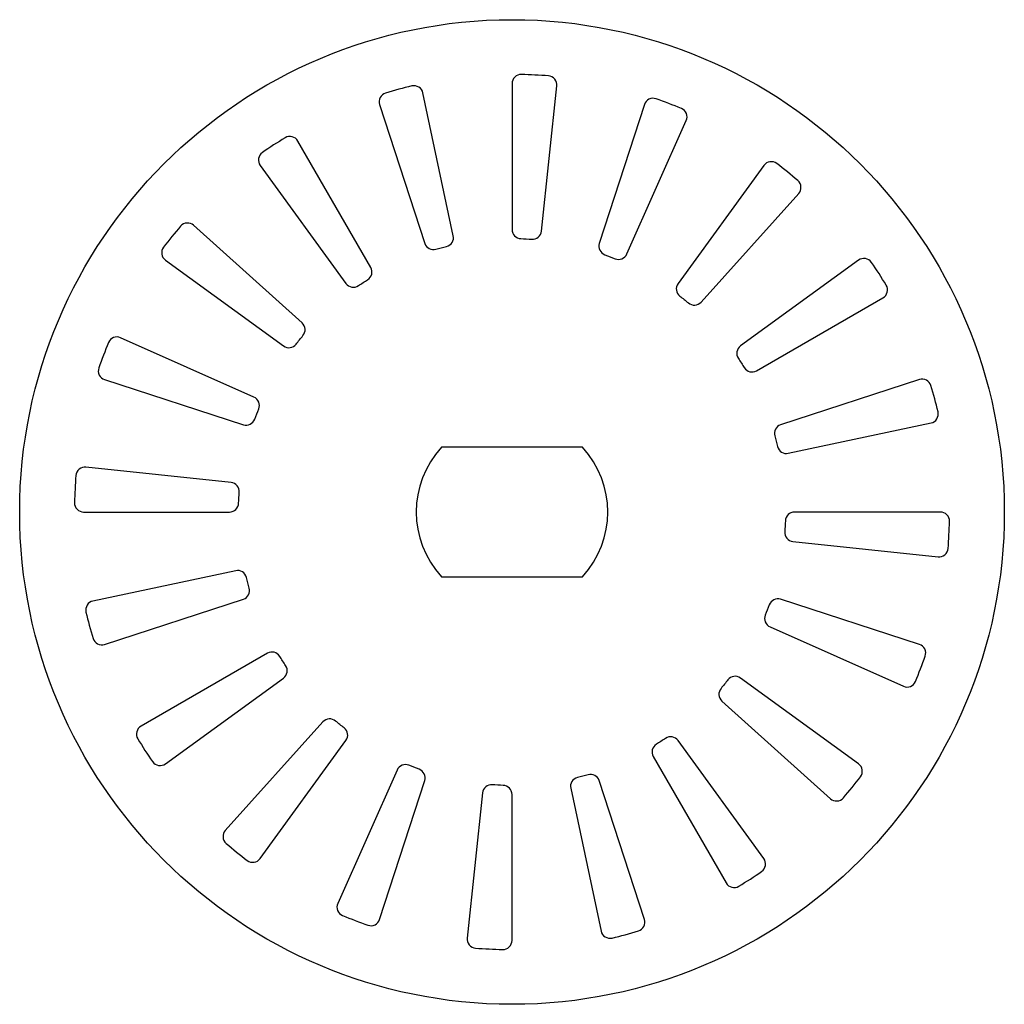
# Model space of a CAD drawing. Header units: millimetres. Extents: x -13.5 to 13.5, y -13.5 to 13.5.
import ezdxf

# ---------------------------------------------------------------- set-up
doc = ezdxf.new("R2010")
doc.units = ezdxf.units.MM
doc.layers.get('0').update_dxf_attribs({"linetype": 'CONTINUOUS'})

msp = doc.modelspace()

# ---------------------------------------------------------------- linework, layer by layer
for points in [[(0.81, 7.704), (1.228, 11.683, 0.42046), (1, 11.958, 0.015542), (0.255, 11.997, 0.42046), (0, 11.747), (0, 7.746, 0.404795), (0.242, 7.496, -0.010048), (0.543, 7.48, 0.404795)], [(-1.61, 7.577), (-2.442, 11.491, 0.42046), (-2.744, 11.682, 0.015542), (-3.465, 11.489, 0.42046), (-3.63, 11.172), (-2.394, 7.367, 0.404795), (-2.086, 7.204, -0.010048), (-1.795, 7.282, 0.404795)], [(3.151, 7.076), (4.778, 10.732, 0.42046), (4.646, 11.064, 0.015542), (3.95, 11.331, 0.42046), (3.63, 11.172), (2.394, 7.367, 0.404795), (2.547, 7.054, -0.010048), (2.828, 6.946, 0.404795)], [(-3.873, 6.708), (-5.874, 10.173, 0.42046), (-6.22, 10.262, 0.015542), (-6.845, 9.856, 0.42046), (-6.905, 9.504), (-4.553, 6.267, 0.404795), (-4.21, 6.207, -0.010048), (-3.958, 6.371, 0.404795)], [(5.183, 5.756), (7.861, 8.73, 0.42046), (7.838, 9.087, 0.015542), (7.258, 9.556, 0.42046), (6.905, 9.504), (4.553, 6.267, 0.404795), (4.602, 5.922, -0.010048), (4.836, 5.733, 0.404795)], [(-5.756, 5.183), (-8.73, 7.861, 0.42046), (-9.087, 7.838, 0.015542), (-9.556, 7.258, 0.42046), (-9.504, 6.905), (-6.267, 4.553, 0.404795), (-5.922, 4.602, -0.010048), (-5.733, 4.836, 0.404795)], [(6.708, 3.873), (10.173, 5.874, 0.42046), (10.262, 6.22, 0.015542), (9.856, 6.845, 0.42046), (9.504, 6.905), (6.267, 4.553, 0.404795), (6.207, 4.21, -0.010048), (6.371, 3.958, 0.404795)], [(-7.076, 3.151), (-10.732, 4.778, 0.42046), (-11.064, 4.646, 0.015542), (-11.331, 3.95, 0.42046), (-11.172, 3.63), (-7.367, 2.394, 0.404795), (-7.054, 2.547, -0.010048), (-6.946, 2.828, 0.404795)], [(7.577, 1.61), (11.491, 2.442, 0.42046), (11.682, 2.744, 0.015542), (11.489, 3.465, 0.42046), (11.172, 3.63), (7.367, 2.394, 0.404795), (7.204, 2.086, -0.010048), (7.282, 1.795, 0.404795)], [(1.934, 1.775), (-1.934, 1.775, 0.389348), (-1.934, -1.775), (1.934, -1.775, 0.389348)], [(-7.704, 0.81), (-11.683, 1.228, 0.42046), (-11.958, 1, 0.015542), (-11.997, 0.255, 0.42046), (-11.747, 0), (-7.746, 0, 0.404795), (-7.496, 0.242, -0.010048), (-7.48, 0.543, 0.404795)], [(7.704, -0.81), (11.683, -1.228, 0.42046), (11.958, -1, 0.015542), (11.997, -0.255, 0.42046), (11.747, 0), (7.746, 0, 0.404795), (7.496, -0.242, -0.010048), (7.48, -0.543, 0.404795)], [(-7.577, -1.61), (-11.491, -2.442, 0.42046), (-11.682, -2.744, 0.015542), (-11.489, -3.465, 0.42046), (-11.172, -3.63), (-7.367, -2.394, 0.404795), (-7.204, -2.086, -0.010048), (-7.282, -1.795, 0.404795)], [(7.076, -3.151), (10.732, -4.778, 0.42046), (11.064, -4.646, 0.015542), (11.331, -3.95, 0.42046), (11.172, -3.63), (7.367, -2.394, 0.404795), (7.054, -2.547, -0.010048), (6.946, -2.828, 0.404795)], [(-6.708, -3.873), (-10.173, -5.874, 0.42046), (-10.262, -6.22, 0.015542), (-9.856, -6.845, 0.42046), (-9.504, -6.905), (-6.267, -4.553, 0.404795), (-6.207, -4.21, -0.010048), (-6.371, -3.958, 0.404795)], [(5.756, -5.183), (8.73, -7.861, 0.42046), (9.087, -7.838, 0.015542), (9.556, -7.258, 0.42046), (9.504, -6.905), (6.267, -4.553, 0.404795), (5.922, -4.602, -0.010048), (5.733, -4.836, 0.404795)], [(-5.183, -5.756), (-7.861, -8.73, 0.42046), (-7.838, -9.087, 0.015542), (-7.258, -9.556, 0.42046), (-6.905, -9.504), (-4.553, -6.267, 0.404795), (-4.602, -5.922, -0.010048), (-4.836, -5.733, 0.404795)], [(3.873, -6.708), (5.874, -10.173, 0.42046), (6.22, -10.262, 0.015542), (6.845, -9.856, 0.42046), (6.905, -9.504), (4.553, -6.267, 0.404795), (4.21, -6.207, -0.010048), (3.958, -6.371, 0.404795)], [(-3.151, -7.076), (-4.778, -10.732, 0.42046), (-4.646, -11.064, 0.015542), (-3.95, -11.331, 0.42046), (-3.63, -11.172), (-2.394, -7.367, 0.404795), (-2.547, -7.054, -0.010048), (-2.828, -6.946, 0.404795)], [(1.61, -7.577), (2.442, -11.491, 0.42046), (2.744, -11.682, 0.015542), (3.465, -11.489, 0.42046), (3.63, -11.172), (2.394, -7.367, 0.404795), (2.086, -7.204, -0.010048), (1.795, -7.282, 0.404795)], [(-0.81, -7.704), (-1.228, -11.683, 0.42046), (-1, -11.958, 0.015542), (-0.255, -11.997, 0.42046), (0, -11.747), (0, -7.746, 0.404795), (-0.242, -7.496, -0.010048), (-0.543, -7.48, 0.404795)]]:
    msp.add_lwpolyline(points, format="xyb", close=True)
msp.add_circle((0, 0), 13.5)

doc.saveas('drawing.dxf')
